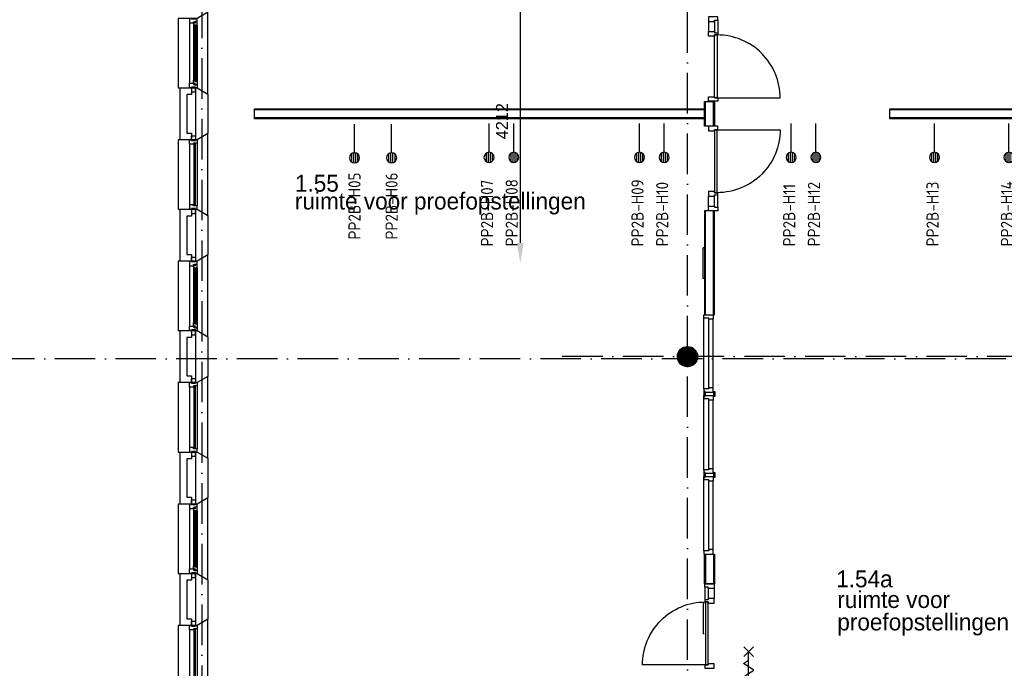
# Model space of a CAD drawing. Header units: millimetres. Extents: x -6587 to 112313, y 244 to 84344.
# Tile 26 of 42: x 65275 to 79872, y 15484 to 25101. Entities that reach past the tile are written whole.
import ezdxf
from ezdxf.enums import TextEntityAlignment as Align

# ---------------------------------------------------------------- set-up
doc = ezdxf.new("R2010")
doc.units = ezdxf.units.MM
doc.header["$LTSCALE"] = 100
doc.linetypes.add('DASHDOT', pattern=[9, 6, -1.5, 0, -1.5])
doc.layers.get('0').update_dxf_attribs({"linetype": 'CONTINUOUS'})
for name, color, linetype in [('AL$7----_STRAMIEN', 1, 'DASHDOT'), ('AL21----_BUITENWAND', 4, 'CONTINUOUS'), ('AL21K---_ISOLATIE', 1, 'CONTINUOUS'), ('AL22----_BINNENWAND', 7, 'CONTINUOUS'), ('AL28----_KONSTRUKTIE', 3, 'CONTINUOUS'), ('AL31----_BUITENKOZ', 7, 'CONTINUOUS'), ('AL32----_BINNENKOZ', 7, 'CONTINUOUS'), ('AL32----_DRAAIRICHTING', 1, 'CONTINUOUS'), ('AL65----_BEVEILIGING', 7, 'CONTINUOUS'), ('ALN-----_BLOCKNAAM', 2, 'CONTINUOUS'), ('BL$2----', 7, 'CONTINUOUS'), ('BOUW', 8, 'CONTINUOUS'), ('EB6441--_ATTRIB', 2, 'CONTINUOUS'), ('EL6441--_DATACOM', 3, 'CONTINUOUS')]:
    doc.layers.add(name, color=color, linetype=linetype)
doc.styles.add('1_8', font='iso', dxfattribs={"width": 0.7, "height": 1.8})
doc.styles.add('BURO-018', font='BUROFONT.shx', dxfattribs={"height": 180})
doc.styles.add('BURO-025', font='BUROFONT.shx', dxfattribs={"height": 250})
doc.styles.add('NORATT', font='isocp.shx')
doc.styles.get("Standard").update_dxf_attribs({"font": 'iso.shx'})
doc.dimstyles.new('CEES', dxfattribs={"dimscale": 100, "dimtxt": 3, "dimasz": 3, "dimexe": 1, "dimexo": 1, "dimgap": 1.5, "dimtad": 0, "dimdec": 0, "dimzin": 0, "dimdsep": 46, "dimtxsty": 'BURO-018', "dimcen": -3, "dimdle": 1.25, "dimclrd": 1, "dimclre": 1, "dimclrt": 1, "dimadec": 0, "dimazin": 0, "dimtfac": 0.75, "dimtdec": 0, "dimtofl": 0, "dimtmove": 0, "dimatfit": 3, "dimfxl": 1, "dimtvp": 1.5, "dimtolj": 1, "dimtzin": 0, "dimarcsym": 0})

# ---------------------------------------------------------------- blocks, each defined once
blk = doc.blocks.new('ES4X2')
for p, q in [((-0.45, 1.4), (-0.45, 2.6)), ((-0.15, 1.27), (-0.15, 2.73)), ((0.15, 1.27), (0.15, 2.73)), ((0.45, 1.4), (0.45, 2.6)), ((0, 1.25), (0, -3))]:
    blk.add_line(p, q)
blk.add_circle((0, 2), 0.75)
at = {"style": '1_8', "flags": 8}
for tag, p in [('NUMMER', (1.25, 3.5)), ('CODE', (-1.25, 3.5))]:
    blk.add_attdef(tag, text='', height=1.8, rotation=90, dxfattribs=at).set_placement(p, align=Align.MIDDLE_LEFT)
blk.add_attdef('M_CODE', text='', height=1.8, dxfattribs=at).set_placement((0, 0), align=Align.MIDDLE_CENTER)
blk = doc.blocks.new('6502')
at = {"layer": 'AL65----_BEVEILIGING', "linetype": 'Continuous'}
for points in [[(-495, -70), (-355, 70)], [(-495, 70), (-355, -70)], [(-425, 0), (425, 0)], [(-300, 0), (-250, -75), (-150, 75), (-100, 0)], [(-100, 0), (-50, -75), (50, 75), (100, 0)], [(100, 0), (150, -75), (250, 75), (300, 0)], [(355, -70), (495, 70)], [(355, 70), (495, -70)]]:
    blk.add_lwpolyline(points, dxfattribs=at)
at = {"layer": 'ALN-----_BLOCKNAAM', "linetype": 'Continuous'}
blk.add_text('6502', height=61, dxfattribs=at).set_placement((-400, 100))
blk = doc.blocks.new('*D29')
at = {"layer": 'BL$2----', "color": 1, "lineweight": -2, "transparency": 16777216}
for p, q in [((72596, 25702), (72596, 25702)), ((72696, 25402), (72696, 21790)), ((72596, 21490), (72596, 21490))]:
    blk.add_line(p, q, dxfattribs=at)
at = {"layer": 'BL$2----', "color": 1, "transparency": 16777216}
for points in [[(72646, 25402), (72746, 25402), (72696, 25702)], [(72646, 21790), (72746, 21790), (72696, 21490)]]:
    blk.add_solid(points, dxfattribs=at)
at = {"layer": 'BL$2----', "color": 1, "transparency": 16777216, "insert": (72426, 23596), "char_height": 180, "attachment_point": 5, "rotation": 90, "style": 'BURO-018'}
blk.add_mtext('\\A1;4212', dxfattribs=at)

msp = doc.modelspace()

# ---------------------------------------------------------------- hatches: boundary and pattern name
at = {"layer": 'AL22----_BINNENWAND'}
h = msp.add_hatch(dxfattribs=at)
h.set_pattern_fill('GEWPBET', color=8, scale=100, angle=90, style=0)
h.set_pattern_definition([(90, (75174.838, 20104.99), (-20, 1e-15), [])])
edge = h.paths.add_edge_path()
edge.add_arc((75174.8, 20105), 150, 0, 360)

# ---------------------------------------------------------------- linework, layer by layer
at = {"color": 3, "linetype": 'Continuous'}
for p, q in [((75424.3, 21716), (75409.3, 21716)), ((75409.3, 21264.2), (75409.3, 21715.7)), ((75424.3, 21264.2), (75409.3, 21264.2)), ((75409.3, 16444.9), (75409.3, 15993.5)), ((75424.3, 16444.9), (75409.3, 16444.9)), ((75424.3, 15993.2), (75409.3, 15993.2))]:
    msp.add_line(p, q, dxfattribs=at)
at = {"layer": 'AL$7----_STRAMIEN', "color": 1}
for p, q in [((67974.8, 76734.4), (67974.8, 7566.2)), ((75174.8, 7509.2), (75174.8, 54196.6)), ((94298.3, 20073.8), (16060, 20073.8)), ((85619.2, 20105), (73179.8, 20105))]:
    msp.add_line(p, q, dxfattribs=at)
at = {"layer": 'AL21----_BUITENWAND', "color": 8}
for p, q in [((67654.8, 16120), (67654.8, 16890)), ((67754.8, 16790), (67754.8, 16220)), ((67754.8, 16220), (67823.8, 16220)), ((67823.8, 16220), (67823.8, 16120)), ((67823.8, 16120), (67654.8, 16120))]:
    msp.add_line(p, q, dxfattribs=at)
at = {"layer": 'AL21K---_ISOLATIE', "color": 8, "linetype": 'Continuous'}
msp.add_line((67884.8, 16220), (67884.8, 16790), dxfattribs=at)
at = {"layer": 'AL22----_BINNENWAND', "color": 8}
for p, q in [((78174.8, 23780), (84084.8, 23780)), ((84084.8, 23630), (78174.8, 23630)), ((75574.8, 22268.9), (75424.8, 22268.9)), ((75424.8, 22268.9), (75424.8, 20726.9)), ((75439.8, 20726.9), (75439.8, 22268.9)), ((75559.8, 20726.9), (75559.8, 22268.9)), ((75574.8, 20726.9), (75574.8, 22268.9)), ((75424.8, 20726.9), (75574.8, 20726.9)), ((75437.3, 19589.4), (75419.3, 19589.4)), ((75419.3, 19589.4), (75419.3, 19526.9)), ((75437.3, 19576.9), (75437.3, 19589.4)), ((75442.8, 19576.9), (75437.3, 19576.9)), ((75437.3, 19576.9), (75437.3, 19526.9)), ((75556.8, 19576.9), (75562.3, 19576.9)), ((75562.3, 19576.9), (75562.3, 19589.4)), ((75562.3, 19589.4), (75580.3, 19589.4)), ((75562.3, 19576.9), (75562.3, 19526.9)), ((75580.3, 19589.4), (75580.3, 19526.9)), ((75419.3, 19526.9), (75419.3, 19514.4)), ((75419.3, 19514.4), (75437.3, 19514.4)), ((75437.3, 19526.9), (75442.8, 19526.9)), ((75562.3, 19526.9), (75556.8, 19526.9)), ((75580.3, 19514.4), (75562.3, 19514.4)), ((75580.3, 19526.9), (75580.3, 19514.4)), ((75417.8, 18326.9), (75556.8, 18326.9)), ((75417.8, 18276.9), (75417.8, 18326.9)), ((75493.8, 18276.9), (75417.8, 18276.9)), ((75437.3, 18389.4), (75419.3, 18389.4)), ((75419.3, 18389.4), (75419.3, 18326.9)), ((75419.3, 18326.9), (75419.3, 18314.4)), ((75419.3, 18314.4), (75437.3, 18314.4)), ((75437.3, 18376.9), (75437.3, 18389.4)), ((75442.8, 18376.9), (75437.3, 18376.9)), ((75437.3, 18376.9), (75437.3, 18326.9)), ((75437.3, 18326.9), (75442.8, 18326.9)), ((75493.8, 18259.9), (75493.8, 18276.9)), ((75556.8, 18259.9), (75493.8, 18259.9)), ((75556.8, 18376.9), (75562.3, 18376.9)), ((75562.3, 18326.9), (75556.8, 18326.9)), ((75556.8, 18326.9), (75556.8, 18259.9)), ((75562.3, 18376.9), (75562.3, 18389.4)), ((75562.3, 18389.4), (75580.3, 18389.4)), ((75562.3, 18376.9), (75562.3, 18326.9)), ((75580.3, 18314.4), (75562.3, 18314.4)), ((75580.3, 18389.4), (75580.3, 18326.9)), ((75580.3, 18326.9), (75580.3, 18314.4)), ((75424.8, 16735), (75424.8, 17176.9)), ((75424.8, 17176.9), (75574.8, 17176.9)), ((75574.8, 17176.9), (75574.8, 16735)), ((75574.8, 16735), (75424.8, 16735))]:
    msp.add_line(p, q, dxfattribs=at)
at = {"layer": 'AL22----_BINNENWAND', "color": 8, "linetype": 'Continuous'}
for p, q in [((84084.8, 23765), (78174.8, 23765)), ((84084.8, 23645), (78174.8, 23645)), ((75439.8, 17176.9), (75439.8, 16735)), ((75559.8, 17176.9), (75559.8, 16735))]:
    msp.add_line(p, q, dxfattribs=at)
at = {"layer": 'AL22----_BINNENWAND', "color": 8}
for points in [[(75424.8, 23630), (68757.6, 23630), (68757.6, 23780), (75424.8, 23780)], [(75575.3, 22335.9), (75575.3, 22318.9), (75626.3, 22318.9), (75626.3, 22268.9), (75487.3, 22268.9), (75487.3, 22335.9)]]:
    msp.add_lwpolyline(points, close=True, dxfattribs=at)
at = {"layer": 'AL22----_BINNENWAND', "color": 8, "linetype": 'Continuous'}
for points in [[(75424.8, 23765), (68757.6, 23765)], [(75424.8, 23645), (68757.6, 23645)]]:
    msp.add_lwpolyline(points, dxfattribs=at)
at = {"layer": 'AL22----_BINNENWAND', "color": 8}
for points in [[(75417.8, 20726.9), (75556.8, 20726.9), (75556.8, 20659.9), (75493.8, 20659.9), (75493.8, 20676.9), (75417.8, 20676.9), (75417.8, 20726.9)], [(75417.8, 19626.9), (75417.8, 20676.9)], [(75493.8, 19643.9), (75493.8, 20659.9)], [(75556.8, 19643.9), (75556.8, 20659.9)], [(75417.8, 19576.9), (75556.8, 19576.9), (75556.8, 19643.9), (75493.8, 19643.9), (75493.8, 19626.9), (75417.8, 19626.9), (75417.8, 19576.9)], [(75417.8, 19526.9), (75556.8, 19526.9), (75556.8, 19459.9), (75493.8, 19459.9), (75493.8, 19476.9), (75417.8, 19476.9), (75417.8, 19526.9)], [(75417.8, 18426.9), (75417.8, 19476.9)], [(75493.8, 18443.9), (75493.8, 19459.9)], [(75556.8, 18443.9), (75556.8, 19459.9)], [(75417.8, 18376.9), (75556.8, 18376.9), (75556.8, 18443.9), (75493.8, 18443.9), (75493.8, 18426.9), (75417.8, 18426.9), (75417.8, 18376.9)]]:
    msp.add_lwpolyline(points, dxfattribs=at)
msp.add_circle((75174.8, 20105), 150, dxfattribs=at)
at = {"layer": 'AL28----_KONSTRUKTIE', "color": 8}
for p, q in [((67654.8, 23320), (67654.8, 24090)), ((67654.8, 24090), (67823.8, 24090)), ((67823.8, 24090), (67823.8, 23990)), ((67884.8, 24090), (67904.8, 24090)), ((67884.8, 23320), (67884.8, 24090)), ((67904.8, 24090), (68064.8, 23997.6)), ((67823.8, 23990), (67754.8, 23990)), ((67754.8, 23990), (67754.8, 23420)), ((67884.8, 23420), (67884.8, 23990)), ((68064.8, 23997.6), (68064.8, 23412.4)), ((75424.8, 23520), (75424.8, 23890)), ((75424.8, 23890), (75574.8, 23890)), ((75439.8, 23520), (75439.8, 23890)), ((75559.8, 23520), (75559.8, 23890)), ((75574.8, 23890), (75574.8, 23520)), ((78174.8, 23630), (78174.8, 23780)), ((75574.8, 23520), (75424.8, 23520)), ((67754.8, 23420), (67823.8, 23420)), ((67823.8, 23420), (67823.8, 23320)), ((68064.8, 23412.4), (67904.8, 23320)), ((67823.8, 23320), (67654.8, 23320)), ((67904.8, 23320), (67884.8, 23320)), ((67654.8, 21520), (67654.8, 22290)), ((67654.8, 22290), (67823.8, 22290)), ((67823.8, 22190), (67754.8, 22190)), ((67754.8, 22190), (67754.8, 21620)), ((67823.8, 22290), (67823.8, 22190)), ((67884.8, 22290), (67904.8, 22290)), ((67884.8, 21520), (67884.8, 22290)), ((67884.8, 21620), (67884.8, 22190)), ((67904.8, 22290), (68064.8, 22197.6)), ((68064.8, 22197.6), (68064.8, 21612.4)), ((67754.8, 21620), (67823.8, 21620)), ((67823.8, 21620), (67823.8, 21520)), ((68064.8, 21612.4), (67904.8, 21520)), ((67823.8, 21520), (67654.8, 21520)), ((67904.8, 21520), (67884.8, 21520)), ((67654.8, 19720), (67654.8, 20490)), ((67654.8, 20490), (67823.8, 20490)), ((67823.8, 20490), (67823.8, 20390)), ((67884.8, 20490), (67904.8, 20490)), ((67884.8, 19720), (67884.8, 20490)), ((67904.8, 20490), (68064.8, 20397.6)), ((67823.8, 20390), (67754.8, 20390)), ((67754.8, 20390), (67754.8, 19820)), ((67884.8, 19820), (67884.8, 20390)), ((68064.8, 20397.6), (68064.8, 19812.4)), ((67823.8, 19720), (67654.8, 19720)), ((67754.8, 19820), (67823.8, 19820)), ((67823.8, 19820), (67823.8, 19720)), ((67904.8, 19720), (67884.8, 19720)), ((68064.8, 19812.4), (67904.8, 19720)), ((67654.8, 17920), (67654.8, 18690)), ((67654.8, 18690), (67823.8, 18690)), ((67823.8, 18690), (67823.8, 18590)), ((67884.8, 18690), (67904.8, 18690)), ((67884.8, 17920), (67884.8, 18690)), ((67904.8, 18690), (68064.8, 18597.6)), ((67823.8, 18590), (67754.8, 18590)), ((67754.8, 18590), (67754.8, 18020)), ((67884.8, 18020), (67884.8, 18590)), ((68064.8, 18597.6), (68064.8, 18012.4)), ((67754.8, 18020), (67823.8, 18020)), ((67823.8, 18020), (67823.8, 17920)), ((67823.8, 17910), (67823.8, 17981)), ((67823.8, 17981), (67879.8, 17981)), ((67879.8, 17981), (67879.8, 17910)), ((68064.8, 18012.4), (67904.8, 17920)), ((67823.8, 17920), (67654.8, 17920)), ((67823.8, 17920), (67790.8, 17920)), ((67790.8, 17920), (67790.8, 17853)), ((67790.8, 17853), (67853.8, 17853)), ((67823.8, 17910), (67823.8, 17920)), ((67879.8, 17910), (67823.8, 17910)), ((67879.8, 17910), (67823.8, 17910)), ((67853.8, 17853), (67853.8, 17870)), ((67853.8, 17870), (67868.8, 17870)), ((67868.8, 17858.3), (67853.8, 17858.3)), ((67853.8, 17858.3), (67853.8, 17853)), ((67853.8, 17853), (67853.8, 17805.9)), ((67866.8, 17803.8), (67866.8, 17820.8)), ((67866.8, 17820.8), (67907.8, 17820.8)), ((67868.8, 17870), (67868.8, 17876)), ((67868.8, 17876), (67904.8, 17876)), ((67868.8, 17850.3), (67868.8, 17858.3)), ((67873.8, 17850.3), (67868.8, 17850.3)), ((67903.6, 17872.8), (67873.8, 17872.8)), ((67873.8, 17872.8), (67873.8, 17850.3)), ((67904.8, 17920), (67879.8, 17920)), ((67879.8, 17920), (67879.8, 17910)), ((67904.8, 17920), (67884.8, 17920)), ((67905.5, 17820.8), (67892, 17820.8)), ((67892, 17820.8), (67892, 17803.8)), ((67903.6, 17865.7), (67903.6, 17872.8)), ((67907.8, 17863.3), (67903.6, 17865.7)), ((67904.8, 17876), (67904.8, 17920)), ((67905.5, 17803.8), (67905.5, 17820.8)), ((67907.8, 17820.8), (67907.8, 17863.3)), ((67853.8, 17805.9), (67866.8, 17803.8)), ((67892, 17803.8), (67905.5, 17803.8)), ((67654.8, 16890), (67823.8, 16890)), ((67823.8, 16790), (67754.8, 16790)), ((67823.8, 16890), (67823.8, 16790)), ((67884.8, 16890), (67904.8, 16890)), ((67884.8, 16120), (67884.8, 16890)), ((67904.8, 16890), (68064.8, 16797.6)), ((68064.8, 16797.6), (68064.8, 16212.4)), ((68064.8, 16212.4), (67904.8, 16120)), ((67904.8, 16120), (67884.8, 16120))]:
    msp.add_line(p, q, dxfattribs=at)
for points in [[(67904.8, 24090), (68064.8, 23997.6), (68064.8, 25212.4), (67904.8, 25120), (67624.8, 25120), (67624.8, 24090)], [(67904.8, 25120), (67879.8, 25120), (67879.8, 25110), (67823.8, 25110), (67823.8, 25120), (67790.8, 25120), (67790.8, 25053), (67853.8, 25053), (67853.8, 25070), (67868.8, 25070), (67868.8, 25076), (67904.8, 25076)], [(75575.3, 25074.1), (75575.3, 25091.1), (75626.3, 25091.1), (75626.3, 25141.1), (75487.3, 25141.1), (75487.3, 25074.1)], [(67907.8, 25063.3), (67903.6, 25065.7), (67903.6, 25072.8), (67873.8, 25072.8), (67873.8, 25050.3), (67868.8, 25050.3), (67868.8, 25058.3), (67853.8, 25058.3), (67853.8, 25053), (67853.8, 25005.9), (67866.8, 25003.8), (67866.8, 25020.8), (67907.8, 25020.8)], [(67889.8, 25018.8), (67868.8, 25018.8), (67868.8, 24191.2), (67889.8, 24191.2)], [(67905.5, 25020.8), (67892, 25020.8), (67892, 25003.8), (67905.5, 25003.8)], [(75575.3, 24874.1), (75615.3, 24874.1), (75615.3, 23940.1), (75575.3, 23940.1)], [(67904.8, 24090), (67879.8, 24090), (67879.8, 24100), (67823.8, 24100), (67823.8, 24090), (67790.8, 24090), (67790.8, 24157), (67853.8, 24157), (67853.8, 24140), (67868.8, 24140), (67868.8, 24134), (67904.8, 24134)], [(67879.8, 24100), (67823.8, 24100), (67823.8, 24029), (67879.8, 24029)], [(67907.8, 24146.7), (67903.6, 24144.2), (67903.6, 24137.2), (67873.8, 24137.2), (67873.8, 24159.7), (67868.8, 24159.7), (67868.8, 24151.7), (67853.8, 24151.7), (67853.8, 24157), (67853.8, 24204.1), (67866.8, 24206.2), (67866.8, 24189.2), (67907.8, 24189.2)], [(67905.5, 24189.2), (67892, 24189.2), (67892, 24206.2), (67905.5, 24206.2)], [(75575.3, 23957.1), (75575.3, 23940.1), (75626.3, 23940.1), (75626.3, 23890.1), (75487.3, 23890.1), (75487.3, 23957.1)], [(75575.3, 23452.9), (75575.3, 23469.9), (75626.3, 23469.9), (75626.3, 23519.9), (75487.3, 23519.9), (75487.3, 23452.9)], [(67904.8, 22290), (68064.8, 22197.6), (68064.8, 23412.4), (67904.8, 23320), (67624.8, 23320), (67624.8, 22290)], [(67879.8, 23310), (67823.8, 23310), (67823.8, 23381), (67879.8, 23381)], [(75575.3, 22535.9), (75615.3, 22535.9), (75615.3, 23469.9), (75575.3, 23469.9)], [(67904.8, 23270), (67904.8, 23270), (67853.8, 23270), (67853.8, 23253), (67790.8, 23253), (67790.8, 23253), (67790.8, 23253), (67790.8, 23253), (67790.8, 23253), (67790.8, 23320), (67823.8, 23320), (67823.8, 23310), (67879.8, 23310), (67879.8, 23320), (67879.8, 23320), (67904.8, 23320)], [(67878.8, 23265), (67857.8, 23265), (67857.8, 22345), (67878.8, 22345)], [(67904.8, 22340), (67904.8, 22340), (67853.8, 22340), (67853.8, 22357), (67790.8, 22357), (67790.8, 22357), (67790.8, 22357), (67790.8, 22357), (67790.8, 22357), (67790.8, 22290), (67823.8, 22290), (67823.8, 22300), (67879.8, 22300), (67879.8, 22290), (67879.8, 22290), (67904.8, 22290)], [(67879.8, 22300), (67823.8, 22300), (67823.8, 22229), (67879.8, 22229)], [(67904.8, 20490), (68064.8, 20397.6), (68064.8, 21612.4), (67904.8, 21520), (67624.8, 21520), (67624.8, 20490)], [(67904.8, 21520), (67879.8, 21520), (67879.8, 21510), (67823.8, 21510), (67823.8, 21520), (67790.8, 21520), (67790.8, 21453), (67853.8, 21453), (67853.8, 21470), (67868.8, 21470), (67868.8, 21476), (67904.8, 21476)], [(67879.8, 21510), (67823.8, 21510), (67823.8, 21581), (67879.8, 21581)], [(67907.8, 21463.3), (67903.6, 21465.7), (67903.6, 21472.8), (67873.8, 21472.8), (67873.8, 21450.3), (67868.8, 21450.3), (67868.8, 21458.3), (67853.8, 21458.3), (67853.8, 21453), (67853.8, 21405.9), (67866.8, 21403.8), (67866.8, 21420.8), (67907.8, 21420.8)], [(67889.8, 21418.8), (67868.8, 21418.8), (67868.8, 20591.2), (67889.8, 20591.2)], [(67905.5, 21420.8), (67892, 21420.8), (67892, 21403.8), (67905.5, 21403.8)], [(67907.8, 20546.7), (67903.6, 20544.2), (67903.6, 20537.2), (67873.8, 20537.2), (67873.8, 20559.7), (67868.8, 20559.7), (67868.8, 20551.7), (67853.8, 20551.7), (67853.8, 20557), (67853.8, 20604.1), (67866.8, 20606.2), (67866.8, 20589.2), (67907.8, 20589.2)], [(67905.5, 20589.2), (67892, 20589.2), (67892, 20606.2), (67905.5, 20606.2)], [(67904.8, 20490), (67879.8, 20490), (67879.8, 20500), (67823.8, 20500), (67823.8, 20490), (67790.8, 20490), (67790.8, 20557), (67853.8, 20557), (67853.8, 20540), (67868.8, 20540), (67868.8, 20534), (67904.8, 20534)], [(67879.8, 20500), (67823.8, 20500), (67823.8, 20429), (67879.8, 20429)], [(67904.8, 18690), (68064.8, 18597.6), (68064.8, 19812.4), (67904.8, 19720), (67624.8, 19720), (67624.8, 18690)], [(67904.8, 19670), (67904.8, 19670), (67853.8, 19670), (67853.8, 19653), (67790.8, 19653), (67790.8, 19653), (67790.8, 19653), (67790.8, 19653), (67790.8, 19653), (67790.8, 19720), (67823.8, 19720), (67823.8, 19710), (67879.8, 19710), (67879.8, 19720), (67879.8, 19720), (67904.8, 19720)], [(67879.8, 19710), (67823.8, 19710), (67823.8, 19781), (67879.8, 19781)], [(67878.8, 19665), (67857.8, 19665), (67857.8, 18745), (67878.8, 18745)], [(67904.8, 18740), (67904.8, 18740), (67853.8, 18740), (67853.8, 18757), (67790.8, 18757), (67790.8, 18757), (67790.8, 18757), (67790.8, 18757), (67790.8, 18757), (67790.8, 18690), (67823.8, 18690), (67823.8, 18700), (67879.8, 18700), (67879.8, 18690), (67879.8, 18690), (67904.8, 18690)], [(67879.8, 18700), (67823.8, 18700), (67823.8, 18629), (67879.8, 18629)], [(67904.8, 16890), (68064.8, 16797.6), (68064.8, 18012.4), (67904.8, 17920), (67624.8, 17920), (67624.8, 16890)], [(67889.8, 17818.8), (67868.8, 17818.8), (67868.8, 16991.2), (67889.8, 16991.2)], [(67904.8, 16890), (67879.8, 16890), (67879.8, 16900), (67823.8, 16900), (67823.8, 16890), (67790.8, 16890), (67790.8, 16957), (67853.8, 16957), (67853.8, 16940), (67868.8, 16940), (67868.8, 16934), (67904.8, 16934)], [(67907.8, 16946.7), (67903.6, 16944.2), (67903.6, 16937.2), (67873.8, 16937.2), (67873.8, 16959.7), (67868.8, 16959.7), (67868.8, 16951.7), (67853.8, 16951.7), (67853.8, 16957), (67853.8, 17004.1), (67866.8, 17006.2), (67866.8, 16989.2), (67907.8, 16989.2)], [(67905.5, 16989.2), (67892, 16989.2), (67892, 17006.2), (67905.5, 17006.2)], [(67879.8, 16900), (67823.8, 16900), (67823.8, 16829), (67879.8, 16829)]]:
    msp.add_lwpolyline(points, close=True, dxfattribs=at)
for points in [[(67790.8, 25053), (67790.8, 24157)], [(67853.8, 25005.9), (67853.8, 24204.1)], [(67907.8, 25020.8), (67907.8, 24189.2)], [(75487.3, 25074.1), (75487.3, 24924.1)], [(75575.3, 25074.1), (75575.3, 24924.1)], [(75626.3, 25091.1), (75626.3, 24907.1)], [(75626.3, 24907.1), (75626.3, 24874.1), (75575.3, 24874.1), (75575.3, 24857.1), (75487.3, 24857.1), (75487.3, 24924.1), (75575.3, 24924.1), (75575.3, 24907.1), (75626.3, 24907.1), (75626.3, 24874.1)], [(67790.8, 23253), (67790.8, 22357)], [(67904.8, 23270), (67904.8, 22340)], [(75626.3, 22502.9), (75626.3, 22535.9), (75575.3, 22535.9), (75575.3, 22552.9), (75487.3, 22552.9), (75487.3, 22485.9), (75575.3, 22485.9), (75575.3, 22502.9), (75626.3, 22502.9), (75626.3, 22535.9)], [(75487.3, 22335.9), (75487.3, 22485.9)], [(75575.3, 22335.9), (75575.3, 22485.9)], [(75626.3, 22318.9), (75626.3, 22502.9)], [(67790.8, 21453), (67790.8, 20557)], [(67853.8, 21405.9), (67853.8, 20604.1)], [(67907.8, 21420.8), (67907.8, 20589.2)], [(67790.8, 19653), (67790.8, 18757)], [(67904.8, 19670), (67904.8, 18740)], [(67790.8, 17853), (67790.8, 16957)], [(67907.8, 17820.8), (67907.8, 16989.2)], [(67853.8, 17805.9), (67853.8, 17004.1)]]:
    msp.add_lwpolyline(points, dxfattribs=at)
for points in [[(75615.3, 23940.1), (76549.3, 23940.1, 0.4142136), (75615.3, 24874.1, 0.4142136)], [(75615.3, 23469.9), (76549.3, 23469.9, -0.4142136), (75615.3, 22535.9, -0.4142136)]]:
    msp.add_lwpolyline(points, format="xyb", dxfattribs=at)
at = {"layer": 'AL31----_BUITENKOZ', "color": 8}
for points in [[(67904.8, 15090), (68064.8, 14997.6), (68064.8, 16212.4), (67904.8, 16120), (67624.8, 16120), (67624.8, 15090)], [(67879.8, 16110), (67823.8, 16110), (67823.8, 16181), (67879.8, 16181)]]:
    msp.add_lwpolyline(points, close=True, dxfattribs=at)
at = {"layer": 'AL31----_BUITENKOZ', "color": 8, "linetype": 'Continuous'}
for points in [[(67904.8, 16070), (67904.8, 16070), (67853.8, 16070), (67853.8, 16053), (67790.8, 16053), (67790.8, 16053), (67790.8, 16053), (67790.8, 16053), (67790.8, 16053), (67790.8, 16120), (67823.8, 16120), (67823.8, 16110), (67879.8, 16110), (67879.8, 16120), (67879.8, 16120), (67904.8, 16120)], [(67878.8, 16065), (67857.8, 16065), (67857.8, 15145), (67878.8, 15145)]]:
    msp.add_lwpolyline(points, close=True, dxfattribs=at)
at = {"layer": 'AL31----_BUITENKOZ', "color": 8}
for points in [[(67904.8, 16070), (67904.8, 15140)], [(67790.8, 16053), (67790.8, 15157)]]:
    msp.add_lwpolyline(points, dxfattribs=at)
at = {"layer": 'AL32----_BINNENKOZ', "color": 8}
for points in [[(75417.8, 17226.9), (75417.8, 18276.9)], [(75493.8, 17243.9), (75493.8, 18259.9)], [(75556.8, 17243.9), (75556.8, 18259.9)], [(75417.8, 17176.9), (75556.8, 17176.9), (75556.8, 17243.9), (75493.8, 17243.9), (75493.8, 17226.9), (75417.8, 17226.9), (75417.8, 17176.9)], [(75430.3, 16685), (75430.3, 16501)], [(75481.3, 16668), (75481.3, 16518)], [(75569.3, 16668), (75569.3, 16518)], [(75430.3, 16501), (75430.3, 16468), (75481.3, 16468), (75481.3, 16451), (75569.3, 16451), (75569.3, 16518), (75481.3, 16518), (75481.3, 16501), (75430.3, 16501), (75430.3, 16468)]]:
    msp.add_lwpolyline(points, dxfattribs=at)
for points in [[(75481.3, 16668), (75481.3, 16685), (75430.3, 16685), (75430.3, 16735), (75569.3, 16735), (75569.3, 16668)], [(75481.3, 16468), (75441.3, 16468), (75441.3, 15534), (75481.3, 15534)], [(75481.3, 15551), (75481.3, 15534), (75430.3, 15534), (75430.3, 15484), (75569.3, 15484), (75569.3, 15551)]]:
    msp.add_lwpolyline(points, close=True, dxfattribs=at)
at = {"layer": 'AL32----_DRAAIRICHTING', "color": 8}
msp.add_lwpolyline([(75441.3, 15534), (74507.3, 15534, -0.4142136), (75441.3, 16468, -0.4142136)], format="xyb", dxfattribs=at)

# ---------------------------------------------------------------- block references
at = {"layer": 'AL65----_BEVEILIGING', "color": 8, "rotation": 90}
msp.add_blockref('6502', (76081.8, 15306), dxfattribs=at)
at = {"layer": 'EL6441--_DATACOM'}
ref = msp.add_blockref('ES4X2', (70239, 23251.5), dxfattribs=dict(at, xscale=-100, yscale=100, zscale=100, rotation=180))
ref.add_attrib('CODE', 'PP2B-H05', dxfattribs={"layer": 'EB6441--_ATTRIB', "color": 1, "height": 180, "rotation": 90, "style": '1_8', "flags": 8}).set_placement((70238, 21841.5), align=Align.MIDDLE_LEFT)
ref = msp.add_blockref('ES4X2', (70789, 23251.5), dxfattribs=dict(at, xscale=-100, yscale=100, zscale=100, rotation=180))
ref.add_attrib('CODE', 'PP2B-H06', dxfattribs={"layer": 'EB6441--_ATTRIB', "color": 1, "height": 180, "rotation": 90, "style": '1_8', "flags": 8}).set_placement((70788, 21841.5), align=Align.MIDDLE_LEFT)
ref = msp.add_blockref('ES4X2', (72233, 23259.5), dxfattribs=dict(at, xscale=-100, yscale=100, zscale=100, rotation=180))
ref.add_attrib('NUMMER', 'PP2B-H07', dxfattribs={"layer": 'EB6441--_ATTRIB', "color": 1, "height": 180, "rotation": 90, "style": 'NORATT', "flags": 8}).set_placement((72203, 21739.5), align=Align.MIDDLE_LEFT)
ref = msp.add_blockref('ES4X2', (72599, 23259.5), dxfattribs=dict(at, xscale=-100, yscale=100, zscale=100, rotation=180))
ref.add_attrib('NUMMER', 'PP2B-H08', dxfattribs={"layer": 'EB6441--_ATTRIB', "color": 1, "height": 180, "rotation": 90, "style": 'NORATT', "flags": 8}).set_placement((72569, 21739.5), align=Align.MIDDLE_LEFT)
ref = msp.add_blockref('ES4X2', (74464, 23259.5), dxfattribs=dict(at, xscale=-100, yscale=100, zscale=100, rotation=180))
ref.add_attrib('NUMMER', 'PP2B-H09', dxfattribs={"layer": 'EB6441--_ATTRIB', "color": 1, "height": 180, "rotation": 90, "style": 'NORATT', "flags": 8}).set_placement((74434, 21739.5), align=Align.MIDDLE_LEFT)
ref = msp.add_blockref('ES4X2', (74830, 23259.5), dxfattribs=dict(at, xscale=-100, yscale=100, zscale=100, rotation=180))
ref.add_attrib('NUMMER', 'PP2B-H10', dxfattribs={"layer": 'EB6441--_ATTRIB', "color": 1, "height": 180, "rotation": 90, "style": 'NORATT', "flags": 8}).set_placement((74800, 21739.5), align=Align.MIDDLE_LEFT)
ref = msp.add_blockref('ES4X2', (76713, 23259.5), dxfattribs=dict(at, xscale=-100, yscale=100, zscale=100, rotation=180))
ref.add_attrib('NUMMER', 'PP2B-H11', dxfattribs={"layer": 'EB6441--_ATTRIB', "color": 1, "height": 180, "rotation": 90, "style": 'NORATT', "flags": 8}).set_placement((76683, 21739.5), align=Align.MIDDLE_LEFT)
ref = msp.add_blockref('ES4X2', (77079, 23259.5), dxfattribs=dict(at, xscale=-100, yscale=100, zscale=100, rotation=180))
ref.add_attrib('NUMMER', 'PP2B-H12', dxfattribs={"layer": 'EB6441--_ATTRIB', "color": 1, "height": 180, "rotation": 90, "style": 'NORATT', "flags": 8}).set_placement((77049, 21739.5), align=Align.MIDDLE_LEFT)
ref = msp.add_blockref('ES4X2', (78838, 23259.5), dxfattribs=dict(at, xscale=-100, yscale=100, zscale=100, rotation=180))
ref.add_attrib('NUMMER', 'PP2B-H13', dxfattribs={"layer": 'EB6441--_ATTRIB', "color": 1, "height": 180, "rotation": 90, "style": 'NORATT', "flags": 8}).set_placement((78808, 21739.5), align=Align.MIDDLE_LEFT)
ref = msp.add_blockref('ES4X2', (79941, 23259.5), dxfattribs=dict(at, xscale=-100, yscale=100, zscale=100, rotation=180))
ref.add_attrib('NUMMER', 'PP2B-H14', dxfattribs={"layer": 'EB6441--_ATTRIB', "color": 1, "height": 180, "rotation": 90, "style": 'NORATT', "flags": 8}).set_placement((79911, 21739.5), align=Align.MIDDLE_LEFT)

# ---------------------------------------------------------------- texts
at = {"layer": 'BOUW', "style": 'BURO-025'}
for s, p in [('1.55', (69355.3, 22550.4)), ('ruimte voor proefopstellingen', (69355.3, 22286.9)), ('1.54a', (77379.4, 16684.9)), ('ruimte voor ', (77396.1, 16378.4)), ('proefopstellingen', (77396.1, 16045.7))]:
    msp.add_text(s, height=250, dxfattribs=at).set_placement(p)

# ---------------------------------------------------------------- dimensions: what is measured, and where the dimension line sits
at = {"layer": 'BL$2----'}
dim = msp.add_linear_dim(base=(72695.9, 21490), p1=(72696.3, 25701.7), p2=(72696.3, 21490), angle=90, dimstyle='CEES', dxfattribs=at)
dim.commit()
dim.dimension.update_dxf_attribs({"geometry": '*D29', "text_midpoint": (72425.9, 23595.8)})

doc.saveas('drawing.dxf')
